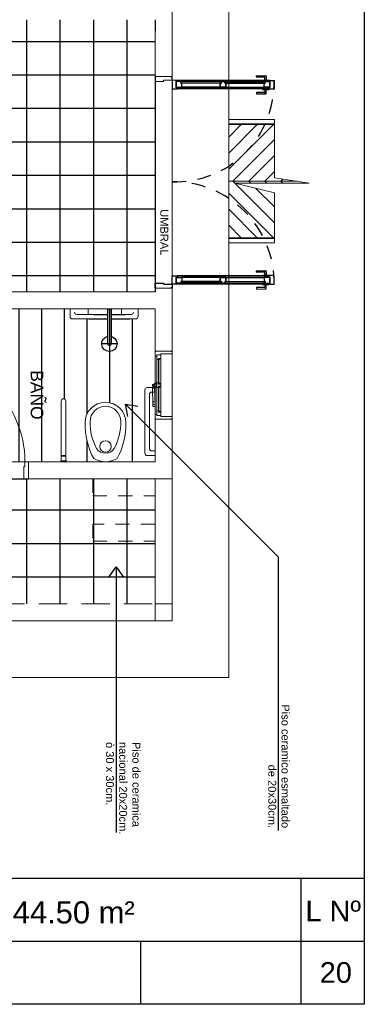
# Model space of a CAD drawing. Header units: millimetres. Extents: x 201 to 840, y 135 to 685.
# Tile 130 of 219: x 428.42 to 431.46, y 185.43 to 194.12. Entities that reach past the tile are written whole.
import ezdxf

# ---------------------------------------------------------------- set-up
doc = ezdxf.new("R2010")
doc.units = ezdxf.units.MM
doc.linetypes.add('HIDDEN', pattern=[0.375, 0.25, -0.125])
doc.linetypes.add('HIDDEN2', pattern=[0.1875, 0.125, -0.0625])
doc.layers.add('001', color=1, linetype='Continuous', lineweight=5)
for name, color, linetype in [('01', 1, 'Continuous'), ('02', 2, 'Continuous'), ('03', 3, 'Continuous'), ('ABERTURAS', 2, 'Continuous'), ('LAMINA', 6, 'Continuous'), ('LLAMADAS', 1, 'Continuous'), ('MAMPOSTERIA', 5, 'Continuous'), ('piso', 1, 'Continuous'), ('TEXTO LAMINA', 2, 'Continuous'), ('TEXTOS VARIOS', 3, 'Continuous')]:
    doc.layers.add(name, color=color, linetype=linetype)
doc.styles.add('ARIAL', font='arial.ttf', dxfattribs={"height": 0.06})
doc.styles.get("Standard").update_dxf_attribs({"font": 'arial.ttf'})
doc.dimstyles.new('05', dxfattribs={"dimscale": 0, "dimtxt": 0.09, "dimasz": 0.05, "dimexe": 0, "dimexo": 0, "dimgap": 0, "dimtad": 0, "dimzin": 0, "dimdsep": 46, "dimtxsty": 'Standard', "dimblk": 'OPEN90', "dimcen": 0.25, "dimclrd": 1, "dimclre": 1, "dimclrt": 3, "dimadec": 0, "dimazin": 0, "dimtfac": 1, "dimtofl": 0, "dimtmove": 2, "dimatfit": 3, "dimldrblk": 'BOXFILLED', "dimfxl": 1, "dimtolj": 1, "dimtzin": 0, "dimarcsym": 0})
picture_1 = doc.add_image_def('image2.png', size_in_pixel=(322, 127))
picture_2 = doc.add_image_def('image4.png', size_in_pixel=(322, 127))

# ---------------------------------------------------------------- blocks, each defined once
blk = doc.blocks.new('B4')
at = {"layer": '02'}
blk.add_lwpolyline([(0.3102966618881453, -0.01499999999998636), (0.3102966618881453, 0.01499999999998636), (0, 0.01499999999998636), (0, -0.01499999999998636)], close=True, dxfattribs=at)
for radius, start, end in [(0.06738261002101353, 192.8623399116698, 167.1376600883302), (0.01499999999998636, 270, 90)]:
    blk.add_arc((0.3102966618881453, 0), radius, start, end, dxfattribs=at)
at = {"layer": 'ABERTURAS', "color": 1}
for p, q in [((0, 0), (0.3776792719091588, 0)), ((0.3102966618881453, -0.06738261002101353), (0.3102966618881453, 0.06738261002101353))]:
    blk.add_line(p, q, dxfattribs=at)
blk = doc.blocks.new('PLANTILLA 1')
at = {"layer": '001'}
h = blk.add_hatch(color=256, dxfattribs=at)
h.paths.add_polyline_path([(0.9792493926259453, -1.455224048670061, -1), (0.9742493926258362, -1.455224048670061, -1)])
h.paths.add_polyline_path([(0.9764196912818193, -1.455224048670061, 1), (0.9770790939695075, -1.455224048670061, 1)], flags=16)
for p, q in [((-0.500000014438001, -9.002724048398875), (-0.500000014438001, 0.5000015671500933)), ((-0.500000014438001, 0.5000015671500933), (5.349998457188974, 0.5000015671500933)), ((0, -0.1499999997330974), (0, 0)), ((0, 0), (0.1499999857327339, 0)), ((0.1499999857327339, 0), (0.1499999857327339, -0.1499999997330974)), ((0.1499999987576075, -2.231104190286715e-10), (1.549999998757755, -2.257820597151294e-10)), ((0, -1.252724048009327), (-1.385683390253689e-08, -0.1499999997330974)), ((-1.385683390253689e-08, -0.1499999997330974), (0.1499999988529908, -0.1500000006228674)), ((0.1499999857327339, -0.1499999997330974), (0, -0.1499999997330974)), ((0.1499999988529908, -0.1500000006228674), (0.1499999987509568, -1.252724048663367)), ((-8.064944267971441e-10, -1.777724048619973), (-8.039933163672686e-10, -1.252724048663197)), ((-8.039933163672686e-10, -1.252724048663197), (1.264999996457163, -1.252724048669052)), ((1.264999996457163, -1.252724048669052), (1.264999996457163, -1.402724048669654)), ((1.264999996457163, -1.252724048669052), (1.264999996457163, -1.402724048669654)), ((1.264999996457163, -1.402724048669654), (0.1499999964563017, -1.402724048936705)), ((0.1499999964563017, -1.402724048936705), (0.1499999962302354, -1.777724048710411)), ((0.219999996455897, -1.457193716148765), (0.1499999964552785, -1.457193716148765)), ((0.9317493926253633, -1.41072404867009), (0.931749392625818, -1.402724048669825)), ((0.9817493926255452, -1.41072404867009), (0.9317493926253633, -1.41072404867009)), ((0.9367493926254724, -1.452724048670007), (0.9367493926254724, -1.41072404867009)), ((0.976749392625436, -1.452724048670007), (0.9367493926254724, -1.452724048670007)), ((0.9367493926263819, -1.937724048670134), (0.9367493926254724, -1.457724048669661)), ((0.9367493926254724, -1.457724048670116), (0.9767493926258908, -1.457724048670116)), ((0.9767493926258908, -1.41072404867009), (0.976749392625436, -1.452724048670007)), ((0.9767493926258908, -1.457724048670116), (0.9767493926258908, -1.937724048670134)), ((0.9817493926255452, -1.41072404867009), (0.9817493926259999, -1.402724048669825)), ((1.264999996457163, -1.402724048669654), (2.249999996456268, -1.402724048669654)), ((0.1799999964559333, -1.497193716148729), (0.1499999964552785, -1.497193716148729)), ((0.1999999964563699, -1.997193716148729), (0.1999999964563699, -1.517193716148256)), ((0.2399999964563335, -2.037193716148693), (0.2399999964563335, -1.477193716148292)), ((0.1499999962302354, -1.777724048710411), (-8.064944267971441e-10, -1.777724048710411)), ((-4.914113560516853e-10, -1.800261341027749), (-4.914113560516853e-10, -1.780261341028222)), ((-4.914113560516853e-10, -1.780261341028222), (0.009999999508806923, -1.780261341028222)), ((0.09999999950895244, -1.800261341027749), (-4.914113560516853e-10, -1.800261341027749)), ((0.09871593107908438, -1.803545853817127), (0.09871593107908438, -1.818535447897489)), ((0.09938668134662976, -1.803545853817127), (0.09871593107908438, -1.803545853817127)), ((0.09871593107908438, -1.818535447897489), (0.09938668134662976, -1.818535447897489)), ((0.09938668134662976, -1.818535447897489), (0.09938668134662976, -1.803545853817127)), ((0.09938668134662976, -1.841040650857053), (0.09938668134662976, -1.811040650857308)), ((0.09938668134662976, -1.811040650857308), (0.1343866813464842, -1.811040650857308)), ((0.09999999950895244, -1.810261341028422), (0.09999999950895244, -1.800261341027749)), ((0.1349999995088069, -1.810261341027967), (0.09999999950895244, -1.810261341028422)), ((0.1343866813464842, -1.811040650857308), (0.1343866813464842, -1.851040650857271)), ((0.1349999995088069, -1.820261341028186), (0.1349999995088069, -1.810261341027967)), ((0.1349999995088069, -2.057724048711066), (0.1349999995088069, -1.820261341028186)), ((0.1499999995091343, -1.820261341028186), (0.1349999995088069, -1.820261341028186)), ((0.1399999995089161, -1.780261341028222), (0.1499999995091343, -1.780261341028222)), ((0.1499999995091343, -1.780261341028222), (0.1499999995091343, -1.820261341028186)), ((0.1499999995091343, -2.067724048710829), (0.1499999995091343, -1.820261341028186)), ((0.1193866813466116, -1.841040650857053), (0.09938668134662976, -1.841040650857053)), ((0.09938668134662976, -2.067724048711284), (0.09938668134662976, -1.841040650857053)), ((0.1148836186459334, -1.842040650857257), (0.1058836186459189, -1.842040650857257)), ((0.1058836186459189, -1.842040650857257), (0.1148836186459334, -1.851040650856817)), ((0.1148836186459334, -1.851040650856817), (0.1148836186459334, -1.842040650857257)), ((0.1153866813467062, -2.06672404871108), (0.1153866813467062, -1.842040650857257)), ((0.1153866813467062, -1.842040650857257), (0.1183866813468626, -1.842040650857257)), ((0.1183866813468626, -1.842040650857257), (0.1183866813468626, -2.06672404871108)), ((0.1193866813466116, -1.851040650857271), (0.1193866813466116, -1.841040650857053)), ((0.1343866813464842, -1.851040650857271), (0.1193866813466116, -1.851040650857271)), ((0.1499999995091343, -1.899399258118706), (0.1546914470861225, -2.062130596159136)), ((0.1508370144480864, -1.894704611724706), (0.150858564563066, -1.895345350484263)), ((0.1636615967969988, -1.889270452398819), (0.1556661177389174, -1.88953936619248)), ((0.1688483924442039, -1.894740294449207), (0.1688268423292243, -1.89409955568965)), ((0.1726812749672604, -2.06152554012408), (0.1699999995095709, -1.899399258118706)), ((0.1193866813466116, -2.067724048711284), (0.09938668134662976, -2.067724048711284)), ((0.09938668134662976, -2.067724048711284), (0.09938668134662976, -2.087724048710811)), ((0.1058836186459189, -2.06672404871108), (0.1148836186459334, -2.05772404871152)), ((0.1148836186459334, -2.06672404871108), (0.1058836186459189, -2.06672404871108)), ((0.1148836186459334, -2.05772404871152), (0.1148836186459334, -2.06672404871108)), ((0.1183866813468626, -2.06672404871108), (0.1153866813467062, -2.06672404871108)), ((0.1343866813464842, -2.057724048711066), (0.1193866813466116, -2.057724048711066)), ((0.1193866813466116, -2.057724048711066), (0.1193866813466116, -2.067724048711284)), ((0.1343866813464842, -2.097724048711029), (0.1343866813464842, -2.057724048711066)), ((0.1343866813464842, -2.057724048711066), (0.1393866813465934, -2.057724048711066)), ((0.1393866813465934, -2.057724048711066), (0.1393866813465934, -2.097724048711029)), ((0.1614234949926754, -2.067724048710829), (0.1393866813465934, -2.067724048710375)), ((0.149999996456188, -2.017193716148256), (0.1799999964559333, -2.017193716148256)), ((0.1539999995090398, -2.047951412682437), (0.1499999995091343, -2.047951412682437)), ((0.1499999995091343, -2.047951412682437), (0.1499999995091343, -2.067724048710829)), ((0.149999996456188, -2.05719371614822), (0.219999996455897, -2.05719371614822)), ((0.1539999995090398, -2.06726472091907), (0.1499999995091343, -2.06726472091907)), ((0.1539999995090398, -2.067724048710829), (0.1539999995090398, -2.047951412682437)), ((0.159856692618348, -2.066959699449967), (0.1612050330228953, -2.066914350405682)), ((0.165999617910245, -2.051744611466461), (0.160700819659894, -2.051922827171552)), ((0.160700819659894, -2.051922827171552), (0.1612050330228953, -2.066914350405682)), ((0.1659063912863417, -2.052837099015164), (0.1609092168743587, -2.053005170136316)), ((0.1609092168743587, -2.053005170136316), (0.1614739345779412, -2.069167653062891)), ((0.1660382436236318, -2.079485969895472), (0.1621074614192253, -2.076460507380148)), ((0.1664218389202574, -2.078987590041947), (0.1624910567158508, -2.075962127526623)), ((0.1664711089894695, -2.068999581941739), (0.1659063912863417, -2.052837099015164)), ((0.1665038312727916, -2.066736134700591), (0.165999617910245, -2.051744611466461)), ((0.1665038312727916, -2.066736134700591), (0.1678521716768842, -2.066690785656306)), ((0.09938668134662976, -2.087724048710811), (0.1193866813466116, -2.087724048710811)), ((0.09938668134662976, -2.314407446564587), (0.09938668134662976, -2.087724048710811)), ((0.1148836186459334, -2.088724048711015), (0.1058836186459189, -2.088724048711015)), ((0.1058836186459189, -2.088724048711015), (0.1148836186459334, -2.097724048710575)), ((0.1148836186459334, -2.097724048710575), (0.1148836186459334, -2.088724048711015)), ((0.1183866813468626, -2.088724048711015), (0.1153866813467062, -2.088724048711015)), ((0.1153866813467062, -2.088724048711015), (0.1153866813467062, -2.313407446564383)), ((0.1183866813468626, -2.313407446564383), (0.1183866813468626, -2.088724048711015)), ((0.1193866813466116, -2.087724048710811), (0.1193866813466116, -2.097724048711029)), ((0.1193866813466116, -2.097724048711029), (0.1343866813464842, -2.097724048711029)), ((0.1393866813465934, -2.097724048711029), (0.1343866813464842, -2.097724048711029)), ((0.1349999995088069, -2.335186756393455), (0.1349999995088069, -2.097724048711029)), ((0.1393866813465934, -2.087724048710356), (0.1642646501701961, -2.087724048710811)), ((0.1499999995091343, -2.088802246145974), (0.1499999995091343, -2.087724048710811)), ((0.1499999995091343, -2.087724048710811), (0.1499999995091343, -2.088802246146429)), ((0.1499999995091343, -2.335186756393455), (0.1499999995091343, -2.091802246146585)), ((0.1499999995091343, -2.091802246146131), (0.1499999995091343, -2.09295141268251)), ((0.1499999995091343, -2.09295141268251), (0.1539999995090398, -2.09295141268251)), ((0.1539999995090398, -2.088802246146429), (0.1539999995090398, -2.087724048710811)), ((0.1539999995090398, -2.09295141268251), (0.1539999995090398, -2.091802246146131)), ((0.09871593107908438, -2.351902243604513), (0.09871593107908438, -2.336912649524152)), ((0.09871593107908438, -2.336912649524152), (0.09938668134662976, -2.336912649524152)), ((0.1193866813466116, -2.314407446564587), (0.09938668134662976, -2.314407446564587)), ((0.09938668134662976, -2.314407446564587), (0.09938668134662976, -2.344407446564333)), ((0.09938668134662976, -2.336912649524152), (0.09938668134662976, -2.351902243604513)), ((0.09938668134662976, -2.344407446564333), (0.1343866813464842, -2.344407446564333)), ((0.1349999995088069, -2.345186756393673), (0.09999999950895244, -2.345186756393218)), ((0.09999999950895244, -2.345186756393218), (0.09999999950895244, -2.355186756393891)), ((0.1058836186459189, -2.313407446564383), (0.1148836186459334, -2.304407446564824)), ((0.1148836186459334, -2.313407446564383), (0.1058836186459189, -2.313407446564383)), ((0.1148836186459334, -2.304407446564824), (0.1148836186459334, -2.313407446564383)), ((0.1153866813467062, -2.313407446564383), (0.1183866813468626, -2.313407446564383)), ((0.1343866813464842, -2.304407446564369), (0.1193866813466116, -2.304407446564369)), ((0.1193866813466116, -2.304407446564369), (0.1193866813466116, -2.314407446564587)), ((0.1343866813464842, -2.344407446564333), (0.1343866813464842, -2.304407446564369)), ((0.1499999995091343, -2.335186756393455), (0.1349999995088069, -2.335186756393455)), ((0.1349999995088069, -2.335186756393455), (0.1349999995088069, -2.345186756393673)), ((0.1499999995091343, -2.375186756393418), (0.1499999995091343, -2.335186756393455)), ((0.09999999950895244, -2.355186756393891), (-4.914113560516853e-10, -2.355186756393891)), ((-4.914113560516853e-10, -2.355186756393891), (-4.914113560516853e-10, -2.375186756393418)), ((-4.914113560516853e-10, -2.375186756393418), (0.009999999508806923, -2.375186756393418)), ((5.637275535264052e-09, -2.935224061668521), (-4.899334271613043e-10, -2.377724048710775)), ((-4.899334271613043e-10, -2.377724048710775), (0.1499999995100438, -2.377724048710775)), ((0.09938668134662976, -2.351902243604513), (0.09871593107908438, -2.351902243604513)), ((0.1399999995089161, -2.375186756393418), (0.1499999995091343, -2.375186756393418)), ((0.1499999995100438, -2.377724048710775), (0.149999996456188, -2.752724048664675)), ((0.5526763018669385, -2.752723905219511), (0.5526763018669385, -2.375044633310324)), ((0.485293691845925, -2.442427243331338), (0.620058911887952, -2.442427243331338)), ((0.5376763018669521, -2.442427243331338), (0.5676763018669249, -2.442427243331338)), ((0.5376763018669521, -2.752723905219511), (0.5376763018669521, -2.442427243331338)), ((0.5676763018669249, -2.442427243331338), (0.5676763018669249, -2.752723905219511)), ((0.2999999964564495, -2.752724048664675), (0.2999999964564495, -2.682724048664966)), ((0.3199999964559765, -2.662724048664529), (0.5376763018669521, -2.662724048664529)), ((0.5676763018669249, -2.662724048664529), (0.8799999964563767, -2.662724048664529)), ((0.8999999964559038, -2.682724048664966), (0.8999999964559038, -2.752724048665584)), ((0.149999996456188, -2.752724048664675), (2.299999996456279, -2.752724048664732)), ((0.3599999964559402, -2.702724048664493), (0.5376763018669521, -2.702724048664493)), ((0.4452749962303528, -2.752724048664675), (0.445274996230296, -2.702724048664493)), ((0.5676763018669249, -2.752723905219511), (0.5376763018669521, -2.752723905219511)), ((0.5676763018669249, -2.702724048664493), (0.8399999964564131, -2.702724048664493)), ((0.7405499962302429, -2.752724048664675), (0.7405499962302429, -2.70272404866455)), ((0.1500000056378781, -2.935224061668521), (5.637275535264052e-09, -2.935224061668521)), ((0.1500000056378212, -2.935224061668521), (5.637275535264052e-09, -2.935224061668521)), ((2.449999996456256, -2.902724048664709), (0.1500000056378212, -2.902724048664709)), ((0.1500000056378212, -2.902724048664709), (0.1500000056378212, -2.935224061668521)), ((-1.244075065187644e-09, -2.967724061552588), (-1.245552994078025e-09, -4.767724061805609)), ((-0.5000000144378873, -3.332724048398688), (-0.903045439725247, -3.332724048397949)), ((-0.5000000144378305, -3.372724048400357), (-0.903045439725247, -3.372724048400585)), ((-0.9028209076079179, -3.377724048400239), (-0.500000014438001, -3.377724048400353)), ((-0.5000000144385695, -3.771302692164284), (-0.8935786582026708, -3.377724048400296)), ((-0.5000000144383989, -3.629881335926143), (-0.7521573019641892, -3.377724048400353)), ((-0.5000000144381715, -3.488459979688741), (-0.610735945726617, -3.377724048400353)), ((-0.5350000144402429, -3.877724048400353), (-0.902820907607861, -3.509903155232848)), ((-0.7397429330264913, -3.814402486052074), (-0.902820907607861, -3.651324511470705)), ((-1.10282090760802, -3.877724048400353), (-0.500000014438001, -3.877724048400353)), ((-0.9592640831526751, -3.877724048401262), (-0.9782293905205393, -3.896689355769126)), ((-0.9592640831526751, -3.877724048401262), (-0.9770976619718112, -3.859890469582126)), ((-0.5350000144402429, -3.877724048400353), (-0.9028209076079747, -4.245544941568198)), ((-0.676421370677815, -3.877724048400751), (-0.9028209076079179, -4.104123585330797)), ((-0.817842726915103, -3.877724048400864), (-0.902820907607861, -3.962702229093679)), ((-0.817842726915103, -3.877724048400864), (-0.8356763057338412, -3.859890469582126)), ((-0.676421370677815, -3.877724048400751), (-0.6942549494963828, -3.859890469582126)), ((-0.5000000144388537, -3.98414540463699), (-0.8935786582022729, -4.377724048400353)), ((-0.500000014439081, -4.125566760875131), (-0.7521573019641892, -4.37772404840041)), ((-0.5000000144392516, -4.266988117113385), (-0.6107359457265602, -4.377724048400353)), ((-0.5000000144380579, -4.382724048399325), (-0.9030454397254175, -4.382724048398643)), ((-0.500000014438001, -4.422724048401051), (-0.9030454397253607, -4.422724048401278)), ((-0.9028209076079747, -4.377724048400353), (-0.5000000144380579, -4.377724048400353)), ((-1.241630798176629e-09, -8.502724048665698), (-1.24168764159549e-09, -4.800224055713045)), ((-1.24168764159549e-09, -4.800224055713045), (0.1499999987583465, -4.800224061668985)), ((5.63636604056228e-09, -4.800224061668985), (0.150000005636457, -4.800224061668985)), ((0.1499999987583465, -4.800224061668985), (0.1499999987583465, -5.302724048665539))]:
    blk.add_line(p, q, dxfattribs=at)
at = {"layer": '001', "linetype": 'HIDDEN'}
for p, q in [((1.549999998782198, 2.670503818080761e-10), (0.1499999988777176, -6.230038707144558e-10)), ((1.549999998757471, -0.1499999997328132), (0.1499999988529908, -0.1500000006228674))]:
    blk.add_line(p, q, dxfattribs=at)
at = {"layer": '001', "ltscale": 0.01}
for p, q in [((1.267499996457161, -1.262724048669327), (1.267499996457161, -1.252724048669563)), ((1.267499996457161, -1.252724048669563), (1.297499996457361, -1.252724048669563)), ((1.297499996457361, -1.252724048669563), (1.307499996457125, -1.252724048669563)), ((1.307499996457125, -1.252724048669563), (1.307499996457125, -1.302724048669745)), ((1.307499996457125, -1.302724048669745), (1.307499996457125, -1.361724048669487)), ((1.307499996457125, -1.361724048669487), (1.297499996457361, -1.361724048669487)), ((1.297499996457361, -1.361724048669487), (1.297499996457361, -1.402724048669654)), ((1.267499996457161, -1.402724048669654), (1.267499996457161, -1.392724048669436)), ((1.297499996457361, -1.402724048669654), (1.267499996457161, -1.402724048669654)), ((0.1499999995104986, -1.777724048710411), (-4.941398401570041e-10, -1.777724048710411)), ((0.1499999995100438, -2.377724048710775), (-4.941398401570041e-10, -2.377724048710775)), ((5.637275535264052e-09, -2.967724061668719), (5.637275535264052e-09, -2.937724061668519)), ((5.637275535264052e-09, -2.937724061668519), (0.01000000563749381, -2.937724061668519)), ((0.140000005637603, -2.937724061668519), (0.1500000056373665, -2.937724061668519)), ((0.1500000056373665, -2.937724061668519), (0.1500000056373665, -2.967724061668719)), ((0.07500000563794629, -2.967724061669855), (5.637275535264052e-09, -2.967724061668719)), ((0.07500000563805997, -2.977724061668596), (0.07500000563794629, -2.967724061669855)), ((0.1000000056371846, -2.977724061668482), (0.07500000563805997, -2.977724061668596)), ((0.1500000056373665, -2.977724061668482), (0.1000000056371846, -2.977724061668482)), ((0.1500000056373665, -2.967724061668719), (0.1500000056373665, -2.977724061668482)), ((0.07500000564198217, -4.767724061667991), (5.63636604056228e-09, -4.767724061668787)), ((5.63636604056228e-09, -4.767724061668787), (5.63636604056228e-09, -4.797724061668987)), ((0.1000000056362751, -4.757724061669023), (0.07500000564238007, -4.757724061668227)), ((0.07500000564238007, -4.757724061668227), (0.07500000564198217, -4.767724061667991)), ((0.150000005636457, -4.757724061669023), (0.1000000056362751, -4.757724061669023)), ((0.150000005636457, -4.767724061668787), (0.150000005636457, -4.757724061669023)), ((0.150000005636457, -4.797724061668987), (0.150000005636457, -4.767724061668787)), ((5.63636604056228e-09, -4.797724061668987), (0.01000000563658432, -4.797724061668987)), ((0.1400000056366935, -4.797724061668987), (0.150000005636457, -4.797724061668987))]:
    blk.add_line(p, q, dxfattribs=at)
at = {"layer": '001', "ltscale": 0.015}
blk.add_line((-4.955040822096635e-10, -2.355186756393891), (-4.914113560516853e-10, -1.800261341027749), dxfattribs=at)
at = {"layer": '001', "ltscale": 0.5}
for p, q in [((-0.9030454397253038, -3.332724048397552), (-0.903045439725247, -3.37272404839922)), ((-0.9028209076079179, -3.372724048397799), (-0.9028209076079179, -3.77426638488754)), ((-0.5000000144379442, -3.332724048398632), (-0.5000000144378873, -3.372724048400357)), ((-0.9028209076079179, -3.77426638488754), (-0.5549195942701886, -3.859890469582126)), ((-0.5549195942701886, -3.859890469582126), (-1.209733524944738, -3.859890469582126)), ((-1.209733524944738, -3.859890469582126), (-0.9028209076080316, -3.908675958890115)), ((-0.902820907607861, -3.908675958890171), (-0.9028209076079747, -4.377724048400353)), ((-0.9030454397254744, -4.382724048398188), (-0.9030454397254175, -4.422724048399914)), ((-0.5000000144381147, -4.382724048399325), (-0.5000000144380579, -4.422724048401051))]:
    blk.add_line(p, q, dxfattribs=at)
at = {"layer": '001', "linetype": 'HIDDEN2'}
for p, q in [((5.636820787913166e-09, -4.767724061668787), (5.636820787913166e-09, -3.867724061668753)), ((0.07500000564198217, -4.767724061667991), (5.636820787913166e-09, -4.767724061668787))]:
    blk.add_line(p, q, dxfattribs=at)
at = {"layer": '001'}
for centre, radius in [((0.976749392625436, -1.455224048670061), 0.002499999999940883), ((0.976749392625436, -1.455224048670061), 0.0003297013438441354), ((0.1599999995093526, -1.899399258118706), 0.009999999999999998), ((0.161087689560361, -1.93173900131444), 0.0025), ((0.1642646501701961, -2.077724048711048), 0.009000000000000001), ((0.1642646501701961, -2.077724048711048), 0.0025), ((0.1519999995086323, -2.09030224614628), 0.0025)]:
    blk.add_circle(centre, radius, dxfattribs=at)
at = {"layer": '001', "ltscale": 0.01}
blk.add_circle((0.5875006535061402, -1.536435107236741), 0.05072785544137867, dxfattribs=at)
blk.add_arc((2.21749999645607, -1.402724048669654), 0.9199999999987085, 177.4457551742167, 270, dxfattribs=at)
at = {"layer": '001'}
for centre, radius, start, end in [((0.219999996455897, -1.477193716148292), 0.01999999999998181, 0, 90), ((1.069697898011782, -1.739129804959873), 0.6622393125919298, 152.1906649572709, 180.6458160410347), ((0.5875006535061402, -1.611780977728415), 0.2090569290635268, 60.30704986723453, 119.69295013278), ((0.1053034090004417, -1.739129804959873), 0.6622393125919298, 359.3541839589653, 27.80933504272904), ((0.1799999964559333, -1.517193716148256), 0.01999999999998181, 0, 90), ((0.9509623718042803, -1.750758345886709), 0.4991704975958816, 152.1906649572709, 180.6458160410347), ((0.5875006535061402, -1.57311792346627), 0.09562499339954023, 90, 144.7144351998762), ((0.5875006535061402, -1.57311792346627), 0.09562499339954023, 35.28556480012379, 90), ((0.2240389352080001, -1.750758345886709), 0.4991704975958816, 359.3541839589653, 27.80933504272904), ((0.5875006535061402, -1.746594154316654), 0.18, 180.0000000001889, 270), ((0.5875006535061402, -1.756384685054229), 0.1356770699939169, 180.0000000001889, 270), ((0.5875006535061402, -1.746594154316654), 0.18, 270, 359.9999999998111), ((0.5875006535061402, -1.756384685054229), 0.1356770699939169, 270, 359.9999999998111), ((0.1558341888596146, -1.894536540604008), 0.005000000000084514, 91.92631605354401, 181.926316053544), ((0.163829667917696, -1.894267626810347), 0.005000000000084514, 1.926316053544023, 91.92631605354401), ((0.1799999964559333, -1.997193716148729), 0.01999999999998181, 270, 0), ((0.956749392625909, -1.937724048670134), 0.01999999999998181, 180, 0), ((0.976419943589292, -1.455211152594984), 0.5028977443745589, 267.6655218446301, 267.7583372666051), ((0.1596886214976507, -2.061962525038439), 0.005000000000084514, 181.926316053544, 271.926316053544), ((0.1642646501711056, -2.077724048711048), 0.009999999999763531, 269.999999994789, 77.46582520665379), ((0.1676841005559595, -2.061693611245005), 0.004999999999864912, 271.9263160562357, 1.926316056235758), ((0.219999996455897, -2.037193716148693), 0.01999999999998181, 270, 0), ((0.5526763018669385, -2.442427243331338), 0.06738261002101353, 282.8623399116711, 257.1376600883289), ((0.5526763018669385, -2.442427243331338), 0.01499999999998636, 0, 180), ((0.3199999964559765, -2.682724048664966), 0.01999999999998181, 90, 180), ((0.8799999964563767, -2.682724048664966), 0.01999999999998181, 0, 90), ((0.3599999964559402, -2.722724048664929), 0.01999999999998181, 90, 180), ((0.8399999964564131, -2.722724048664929), 0.01999999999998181, 0, 90)]:
    blk.add_arc(centre, radius, start, end, dxfattribs=at)
at = {"layer": '01', "color": 1}
for p, q in [((-0.8625729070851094, -2.969386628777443), (-0.03749985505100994, -2.967796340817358)), ((-0.8524380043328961, -3.039367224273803), (-0.04736491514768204, -3.037815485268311)), ((-0.8524283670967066, -3.044367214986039), (-0.04735527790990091, -3.042815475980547)), ((-0.8524283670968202, -4.691080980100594), (-0.04735527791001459, -4.692632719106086)), ((-0.862572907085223, -4.76606156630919), (-0.03749985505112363, -4.767651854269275)), ((-0.8524380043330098, -4.696080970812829), (-0.04736491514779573, -4.697632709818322))]:
    blk.add_line(p, q, dxfattribs=at)
for points in [[(-0.8225334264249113, -2.989831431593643), (-0.4699967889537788, -2.989151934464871), (-0.4699890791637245, -2.993151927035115), (-0.822525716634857, -2.993831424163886)], [(-0.0774602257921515, -2.988395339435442), (-0.429996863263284, -2.989074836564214), (-0.4299891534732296, -2.993074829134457), (-0.07745251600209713, -2.992395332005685)], [(-0.822533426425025, -4.74561676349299), (-0.4699967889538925, -4.746296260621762), (-0.4699890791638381, -4.742296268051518), (-0.8225257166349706, -4.741616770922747)], [(-0.07746022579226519, -4.747052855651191), (-0.4299968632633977, -4.746373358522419), (-0.4299891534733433, -4.742373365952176), (-0.07745251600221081, -4.743052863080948)]]:
    blk.add_lwpolyline(points, dxfattribs=at)
at = {"layer": '02', "color": 1}
for p, q in [((-0.4749206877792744, -3.028639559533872), (-0.8124573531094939, -3.029290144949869)), ((-0.4650170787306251, -2.978620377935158), (-0.8122591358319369, -2.97928967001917)), ((-0.4350171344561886, -2.978562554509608), (-0.08777507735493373, -2.977893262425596)), ((-0.4249207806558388, -3.028543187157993), (-0.08738411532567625, -3.027892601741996)), ((-0.4749206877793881, -4.706808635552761), (-0.8124573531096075, -4.706158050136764)), ((-0.4650170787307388, -4.756827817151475), (-0.8122591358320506, -4.756158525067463)), ((-0.4350171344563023, -4.756885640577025), (-0.08777507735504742, -4.757554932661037)), ((-0.4249207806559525, -4.70690500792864), (-0.08738411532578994, -4.707555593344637))]:
    blk.add_line(p, q, dxfattribs=at)
at = {"layer": '03', "color": 1}
for points in [[(-0.9000355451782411, -2.969458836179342), (-0.8998909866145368, -3.044458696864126), (-0.8524283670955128, -3.044367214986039), (-0.8524476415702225, -3.034367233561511), (-0.8624476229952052, -3.034386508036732), (-0.8625729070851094, -2.969386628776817), (-0.9000355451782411, -2.969458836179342), (-0.9000355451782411, -2.969458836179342)], [(-0.8624572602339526, -3.029386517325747), (-0.8624572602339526, -3.029386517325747), (-0.8124573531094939, -3.029290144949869), (-0.8125248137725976, -2.994290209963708), (-0.8225247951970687, -2.994309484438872), (-0.8225537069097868, -2.979309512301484), (-0.8625536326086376, -2.979386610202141), (-0.8625121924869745, -3.000886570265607), (-0.8625121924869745, -3.000886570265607), (-0.8624572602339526, -3.029386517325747), (-0.8624572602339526, -3.029386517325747)], [(-0.4749206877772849, -3.028639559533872), (-0.4749206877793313, -3.028639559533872), (-0.4249207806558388, -3.028543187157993), (-0.4249882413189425, -2.993543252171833), (-0.4349882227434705, -2.993562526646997), (-0.4350171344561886, -2.978562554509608), (-0.4750170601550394, -2.978639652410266), (-0.4750170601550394, -2.978639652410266), (-0.4750170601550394, -2.978639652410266)], [(-0.4249207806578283, -3.02854318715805), (-0.424920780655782, -3.02854318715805), (-0.4749206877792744, -3.028639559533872), (-0.4749881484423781, -2.993639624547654), (-0.464988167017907, -2.993620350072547), (-0.4650170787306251, -2.978620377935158), (-0.4250171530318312, -2.978543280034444), (-0.4250171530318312, -2.978543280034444), (-0.4250171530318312, -2.978543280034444)], [(-0.474988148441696, -2.993639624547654), (-0.4749206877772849, -3.028639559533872), (-0.4749206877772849, -3.028639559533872)], [(-0.4249882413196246, -2.993543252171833), (-0.4249207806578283, -3.02854318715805), (-0.4249207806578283, -3.02854318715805)], [(-0.03738420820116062, -3.027796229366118), (-0.03738420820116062, -3.027796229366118), (-0.08738411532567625, -3.027892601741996), (-0.08745157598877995, -2.992892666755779), (-0.07745159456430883, -2.992873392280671), (-0.07748050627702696, -2.977873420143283), (-0.037480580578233, -2.977796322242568), (-0.03743914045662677, -2.999296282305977), (-0.03743914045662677, -2.999296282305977), (-0.03738420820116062, -3.027796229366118), (-0.03738420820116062, -3.027796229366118)], [(-3.721695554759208e-05, -2.967724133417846), (0.0001073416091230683, -3.042723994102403), (-0.04735527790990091, -3.042815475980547), (-0.04737455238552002, -3.032815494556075), (-0.03737457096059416, -3.032796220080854), (-0.03749985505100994, -2.967796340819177), (-3.721695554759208e-05, -2.967724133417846), (-3.721695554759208e-05, -2.967724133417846)], [(-0.9000355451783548, -4.765989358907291), (-0.8998909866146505, -4.690989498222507), (-0.8524283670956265, -4.691080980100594), (-0.8524476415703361, -4.701080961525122), (-0.8624476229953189, -4.701061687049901), (-0.862572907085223, -4.766061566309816), (-0.9000355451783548, -4.765989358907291), (-0.9000355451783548, -4.765989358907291)], [(-0.8624572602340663, -4.706061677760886), (-0.8624572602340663, -4.706061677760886), (-0.8124573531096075, -4.706158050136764), (-0.8125248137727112, -4.741157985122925), (-0.8225247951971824, -4.74113871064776), (-0.8225537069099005, -4.756138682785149), (-0.8625536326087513, -4.756061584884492), (-0.8625121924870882, -4.734561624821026), (-0.8625121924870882, -4.734561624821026), (-0.8624572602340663, -4.706061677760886), (-0.8624572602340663, -4.706061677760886)], [(-0.4749206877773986, -4.706808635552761), (-0.474920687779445, -4.706808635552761), (-0.4249207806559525, -4.70690500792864), (-0.4249882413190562, -4.7419049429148), (-0.4349882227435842, -4.741885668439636), (-0.4350171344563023, -4.756885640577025), (-0.4750170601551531, -4.756808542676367), (-0.4750170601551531, -4.756808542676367), (-0.4750170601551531, -4.756808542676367)], [(-0.424920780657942, -4.706905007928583), (-0.4249207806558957, -4.706905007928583), (-0.4749206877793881, -4.706808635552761), (-0.4749881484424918, -4.741808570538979), (-0.4649881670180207, -4.741827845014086), (-0.4650170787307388, -4.756827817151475), (-0.4250171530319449, -4.756904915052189), (-0.4250171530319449, -4.756904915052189), (-0.4250171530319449, -4.756904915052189)], [(-0.474988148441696, -4.751308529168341), (-0.4749206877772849, -4.716308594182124), (-0.4749206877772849, -4.716308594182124)], [(-0.4249882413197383, -4.7419049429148), (-0.424920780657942, -4.706905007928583), (-0.424920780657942, -4.706905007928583)], [(-0.0373842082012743, -4.707651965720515), (-0.0373842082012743, -4.707651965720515), (-0.08738411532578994, -4.707555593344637), (-0.08745157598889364, -4.742555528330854), (-0.07745159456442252, -4.742574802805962), (-0.07748050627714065, -4.75757477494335), (-0.03748058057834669, -4.757651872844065), (-0.03743914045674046, -4.736151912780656), (-0.03743914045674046, -4.736151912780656), (-0.0373842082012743, -4.707651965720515), (-0.0373842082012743, -4.707651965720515)], [(-3.721695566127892e-05, -4.767724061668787), (0.0001073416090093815, -4.69272420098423), (-0.04735527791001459, -4.692632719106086), (-0.04737455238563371, -4.702632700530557), (-0.03737457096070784, -4.702651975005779), (-0.03749985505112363, -4.767651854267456), (-3.721695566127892e-05, -4.767724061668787), (-3.721695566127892e-05, -4.767724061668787)]]:
    blk.add_lwpolyline(points, dxfattribs=at)
for points in [[(-0.8122591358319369, -2.97928967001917), (-0.8122398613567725, -2.989289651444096), (-0.8222398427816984, -2.989308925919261), (-0.8222591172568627, -2.979308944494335)], [(-0.4753116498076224, -2.978640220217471), (-0.4752923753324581, -2.988640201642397), (-0.4652923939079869, -2.988620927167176), (-0.4653116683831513, -2.97862094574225)], [(-0.4247225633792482, -2.978542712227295), (-0.4247032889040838, -2.988542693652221), (-0.4347032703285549, -2.988561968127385), (-0.4347225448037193, -2.978561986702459)], [(-0.08777507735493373, -2.977893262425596), (-0.08775580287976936, -2.987893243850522), (-0.0777558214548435, -2.9878739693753), (-0.07777509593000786, -2.977873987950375)], [(-0.08777507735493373, -2.977893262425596), (-0.08775580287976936, -2.987893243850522), (-0.0777558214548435, -2.9878739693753), (-0.07777509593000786, -2.977873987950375)], [(-0.8122591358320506, -4.756158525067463), (-0.8122398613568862, -4.746158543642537), (-0.8222398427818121, -4.746139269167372), (-0.8222591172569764, -4.756139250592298)], [(-0.4753116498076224, -4.766307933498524), (-0.4752923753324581, -4.756307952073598), (-0.4652923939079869, -4.756327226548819), (-0.4653116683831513, -4.766327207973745)], [(-0.4247225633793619, -4.756905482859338), (-0.4247032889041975, -4.746905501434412), (-0.4347032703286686, -4.746886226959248), (-0.434722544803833, -4.756886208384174)], [(-0.08777507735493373, -4.7670548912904), (-0.08775580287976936, -4.757054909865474), (-0.0777558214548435, -4.757074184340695), (-0.07777509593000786, -4.767074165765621)], [(-0.08777507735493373, -4.7670548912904), (-0.08775580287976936, -4.757054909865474), (-0.0777558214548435, -4.757074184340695), (-0.07777509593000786, -4.767074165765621)]]:
    blk.add_lwpolyline(points, close=True, dxfattribs=at)
at = {"layer": 'ABERTURAS', "color": 1, "ltscale": 0.01}
for p, q in [((5.637275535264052e-09, -2.967724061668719), (5.637275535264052e-09, -2.937724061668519)), ((5.637275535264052e-09, -2.937724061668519), (0.01000000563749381, -2.937724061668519)), ((5.638128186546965e-09, -2.977224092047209), (5.638128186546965e-09, -2.947224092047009)), ((0.140000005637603, -2.937724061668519), (0.1500000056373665, -2.937724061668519)), ((0.1500000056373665, -2.937724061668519), (0.1500000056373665, -2.967724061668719)), ((0.1500000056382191, -2.947224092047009), (0.1500000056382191, -2.977224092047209)), ((0.07500000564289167, -2.967724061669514), (5.637275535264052e-09, -2.967724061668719)), ((0.07500000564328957, -2.977724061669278), (0.07500000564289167, -2.967724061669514)), ((0.1000000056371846, -2.977724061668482), (0.07500000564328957, -2.977724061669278)), ((0.1500000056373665, -2.977724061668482), (0.1000000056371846, -2.977724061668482)), ((0.1500000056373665, -2.967724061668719), (0.1500000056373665, -2.977724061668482)), ((5.637218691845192e-09, -4.777224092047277), (5.637218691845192e-09, -4.807224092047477)), ((5.637275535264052e-09, -4.777224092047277), (5.637275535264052e-09, -4.807224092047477)), ((0.1500000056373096, -4.777224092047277), (0.1500000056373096, -4.767224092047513)), ((0.1500000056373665, -4.777224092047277), (0.1500000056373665, -4.767224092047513)), ((0.1500000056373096, -4.807224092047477), (0.1500000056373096, -4.777224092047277)), ((0.1500000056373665, -4.807224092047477), (0.1500000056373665, -4.777224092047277))]:
    blk.add_line(p, q, dxfattribs=at)
at = {"layer": 'ABERTURAS', "color": 1, "linetype": 'HIDDEN2'}
for points in [[(-0.8183623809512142, -2.966086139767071), (-0.8184101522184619, -2.941301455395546, -0.4142135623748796), (-0.8164140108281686, -2.93929760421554), (-0.7480954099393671, -2.939165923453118, 0.4142135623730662), (-0.7460992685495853, -2.937162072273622), (-0.7461160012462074, -2.928480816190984, 0.414213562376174), (-0.7481198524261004, -2.9264846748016), (-0.8247790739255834, -2.926632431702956, 0.4142135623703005), (-0.831107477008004, -2.932985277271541), (-0.8310436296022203, -2.966110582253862)], [(-0.8182054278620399, -3.047516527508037), (-0.8181576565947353, -3.072301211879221, 0.4142135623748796), (-0.8161538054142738, -3.074297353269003), (-0.7478352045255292, -3.074165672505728, -0.4142135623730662), (-0.7458313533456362, -3.07616181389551), (-0.7458146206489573, -3.084843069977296, -0.414213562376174), (-0.7478107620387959, -3.086846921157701), (-0.8244699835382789, -3.086994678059, -0.4142135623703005), (-0.830822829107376, -3.080666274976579), (-0.8308866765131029, -3.047540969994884)], [(-0.8182054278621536, -4.687931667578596), (-0.818157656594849, -4.663146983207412, -0.4142135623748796), (-0.8161538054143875, -4.66115084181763), (-0.7478352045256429, -4.661282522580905, 0.4142135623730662), (-0.7458313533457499, -4.659286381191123), (-0.745814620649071, -4.650605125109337, 0.414213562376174), (-0.7478107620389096, -4.648601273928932), (-0.8244699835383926, -4.648453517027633, 0.4142135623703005), (-0.8308228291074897, -4.654781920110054), (-0.8308866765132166, -4.687907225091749)], [(-0.8183623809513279, -4.769362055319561), (-0.8184101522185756, -4.794146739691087, 0.4142135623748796), (-0.8164140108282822, -4.796150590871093), (-0.7480954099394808, -4.796282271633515, -0.4142135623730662), (-0.746099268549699, -4.79828612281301), (-0.746116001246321, -4.806967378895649, -0.414213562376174), (-0.748119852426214, -4.808963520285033), (-0.824779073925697, -4.808815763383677, -0.4142135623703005), (-0.8311074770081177, -4.802462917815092), (-0.831043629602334, -4.769337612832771)]]:
    blk.add_lwpolyline(points, format="xyb", dxfattribs=at)
for points in [[(-0.7968206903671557, -2.969259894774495), (-0.7968268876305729, -2.966044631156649), (-0.85257912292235, -2.966152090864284), (-0.8525729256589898, -2.969367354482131)], [(-0.7966761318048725, -3.044259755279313), (-0.7966699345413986, -3.047475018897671), (-0.8524221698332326, -3.04758247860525), (-0.8524283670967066, -3.044367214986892)], [(-0.7966761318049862, -4.69118843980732), (-0.7966699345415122, -4.687973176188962), (-0.8524221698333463, -4.687865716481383), (-0.8524283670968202, -4.691080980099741)], [(-0.7968206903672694, -4.766188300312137), (-0.7968268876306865, -4.769403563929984), (-0.8525791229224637, -4.769296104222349), (-0.8525729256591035, -4.766080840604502)]]:
    blk.add_lwpolyline(points, dxfattribs=at)
for centre, radius, start, end in [((-0.01145182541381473, -2.983847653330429), 0.8887002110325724, 178.8286873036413, 270.7383366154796), ((-0.02697372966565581, -4.745390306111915), 0.8733328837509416, 88.2300824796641, 181.5994760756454)]:
    blk.add_arc(centre, radius, start, end, dxfattribs=at)
at = {"layer": '001', "style": 'ARIAL'}
blk.add_text('BAÑO', height=0.11, rotation=90, dxfattribs=at).set_placement((1.24584353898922, -2.209708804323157))

msp = doc.modelspace()

# ---------------------------------------------------------------- hatches: boundary and pattern name
at = {"layer": 'piso'}
h = msp.add_hatch(dxfattribs=at)
h.set_pattern_fill('_USER', color=256, scale=0.2, angle=90, style=0, pattern_type=0)
h.set_pattern_definition([(90, (429.612693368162, 191.5724637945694), (-0.2, 1.224646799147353e-17), [])])
edge = h.paths.add_edge_path()
edge.add_line((429.612693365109, 191.1549265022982), (429.612693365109, 191.1949265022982))
edge.add_line((429.612693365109, 191.1949265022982), (429.612693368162, 191.5724637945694))
edge.add_line((429.612693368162, 191.5724637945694), (429.4626933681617, 191.5724637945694))
edge.add_line((429.4626933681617, 191.5724637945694), (429.4626933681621, 191.5024637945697))
edge.add_arc((429.4426933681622, 191.5024637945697), 0.01999999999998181, -90, 0, ccw=False)
edge.add_line((429.4426933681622, 191.4824637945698), (429.2250170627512, 191.4824637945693))
edge.add_line((429.2250170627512, 191.4824637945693), (429.2250170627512, 191.3278588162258))
edge.add_arc((429.2100170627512, 191.2621669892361), 0.06738261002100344, -257.13766008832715, 77.1376600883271, ccw=False)
edge.add_line((429.1950170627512, 191.3278588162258), (429.1950170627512, 191.4824636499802))
edge.add_line((429.1950170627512, 191.4824636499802), (429.0300170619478, 191.4824636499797))
edge.add_line((429.0300170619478, 191.4824636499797), (428.8826933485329, 191.4824637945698))
edge.add_arc((428.8826933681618, 191.5024637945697), 0.01999999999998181, 180, 269.999943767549, ccw=False)
edge.add_line((428.8626933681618, 191.5024637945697), (428.8626933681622, 191.5724637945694))
edge.add_line((428.8626933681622, 191.5724637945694), (428.2085601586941, 191.5724637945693))
edge.add_arc((428.2085601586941, 191.5457366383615), 0.02672715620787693, 11.893364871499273, 90, ccw=False)
edge.add_line((428.2347135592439, 191.5512448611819), (428.2771534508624, 191.3497374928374))
edge.add_ellipse((428.029790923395, 191.3497374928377), major_axis=(-0.2473625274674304, 2.406987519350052e-13), ratio=0.9004043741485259, start_angle=6.201616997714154e-11, end_angle=180.000000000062, ccw=False)
edge.add_line((427.7824283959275, 191.3497374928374), (427.8246120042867, 191.5509609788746))
edge.add_arc((427.8508235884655, 191.5457366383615), 0.02672715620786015, 90, 168.727855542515, ccw=False)
edge.add_line((427.8508235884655, 191.5724637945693), (427.4626933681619, 191.5724637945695))
edge.add_line((427.4626933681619, 191.5724637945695), (427.4626933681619, 190.2224637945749))
edge.add_line((427.4626933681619, 190.2224637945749), (427.5126933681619, 190.2224637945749))
edge.add_line((427.5126933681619, 190.2224637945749), (427.5451933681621, 190.2224637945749))
edge.add_line((427.5451933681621, 190.2224637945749), (427.5451933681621, 191.0517681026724))
edge.add_line((427.5451933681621, 191.0517681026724), (427.5419780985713, 191.0517681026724))
edge.add_line((427.5419780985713, 191.0517681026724), (427.5419780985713, 191.0733036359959))
edge.add_line((427.5419780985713, 191.0733036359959), (427.5171933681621, 191.0733036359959))
edge.add_arc((427.5171933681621, 191.0713036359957), 0.00200000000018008, 90, 180)
edge.add_line((427.5151933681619, 191.0713036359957), (427.5151933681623, 191.0009849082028))
edge.add_line((427.5151933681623, 191.0009849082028), (427.5025120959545, 191.0009849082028))
edge.add_line((427.5025120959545, 191.0009849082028), (427.5025120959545, 191.0796442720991))
edge.add_arc((427.5088527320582, 191.0796442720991), 0.006340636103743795, 90, 180, ccw=False)
edge.add_line((427.5088527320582, 191.0859849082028), (427.5419780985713, 191.0859849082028))
edge.add_line((427.5419780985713, 191.0859849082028), (427.5419780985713, 191.1075204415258))
edge.add_line((427.5419780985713, 191.1075204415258), (427.5451933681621, 191.1424637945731))
edge.add_line((427.5451933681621, 191.1424637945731), (427.5751933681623, 191.1424637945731))
edge.add_line((427.5751933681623, 191.1424637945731), (427.5751933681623, 191.1419745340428))
edge.add_arc((427.5451933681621, 190.2224637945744), 0.9199999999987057, 0, 88.1313280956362, ccw=False)
edge.add_line((428.4651933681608, 190.2224637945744), (428.497693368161, 190.2224637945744))
edge.add_line((428.497693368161, 190.2224637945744), (428.7809439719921, 190.2224637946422))
edge.add_line((428.7809439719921, 190.2224637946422), (428.7809439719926, 190.2304637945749))
edge.add_line((428.7809439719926, 190.2304637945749), (428.7859439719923, 190.2304637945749))
edge.add_line((428.7859439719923, 190.2304637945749), (428.7859439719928, 190.2752934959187))
edge.add_arc((428.7859439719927, 190.2749637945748), 0.0003297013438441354, -90, 89.9999999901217, ccw=False)
edge.add_line((428.7859439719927, 190.274634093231), (428.7884007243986, 190.2745007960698))
edge.add_arc((428.7859439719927, 190.2749637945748), 0.002499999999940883, 180, 349.32724181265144, ccw=False)
edge.add_arc((428.7844003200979, 190.2773552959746), 0.002575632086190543, -53.1781192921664, 248.2038047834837, ccw=False)
edge.add_line((428.7859439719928, 190.2752934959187), (428.7859439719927, 190.2724637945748))
edge.add_line((428.7859439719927, 190.2724637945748), (428.8259439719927, 190.2724637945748))
edge.add_line((428.8259439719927, 190.2724637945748), (428.8259439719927, 190.2304637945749))
edge.add_line((428.8259439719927, 190.2304637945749), (428.8309439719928, 190.2304637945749))
edge.add_line((428.8309439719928, 190.2304637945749), (428.8309439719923, 190.2224637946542))
edge.add_line((428.8309439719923, 190.2224637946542), (429.1752010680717, 190.2224637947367))
edge.add_arc((429.175192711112, 190.4315207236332), 0.2090569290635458, 240.3070498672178, 270.00229037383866, ccw=False)
edge.add_arc((429.6573899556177, 190.5588695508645), 0.662239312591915, 179.3541839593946, 207.8093350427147, ccw=False)
edge.add_arc((429.175192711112, 190.5663339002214), 0.1800000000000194, 90, 180.0000000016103, ccw=False)
edge.add_arc((429.175192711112, 190.5663339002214), 0.1800000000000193, 1.6103172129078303e-09, 90, ccw=False)
edge.add_arc((428.6929954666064, 190.5588695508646), 0.6622393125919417, -27.80933504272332, 0.64581604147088, ccw=False)
edge.add_arc((429.175192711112, 190.4315207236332), 0.2090569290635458, 270.0022903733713, 299.6929501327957, ccw=False)
edge.add_line((429.17520106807, 190.2224637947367), (429.6126933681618, 190.2224637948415))
edge.add_line((429.6126933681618, 190.2224637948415), (429.6126933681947, 190.2769334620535))
edge.add_line((429.6126933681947, 190.2769334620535), (429.5426933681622, 190.2769334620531))
edge.add_arc((429.5426933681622, 190.2969334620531), 0.01999999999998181, 180, 270, ccw=False)
edge.add_line((429.5226933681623, 190.2969334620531), (429.5226933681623, 190.8569334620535))
edge.add_arc((429.5426933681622, 190.8569334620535), 0.01999999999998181, 90, 180, ccw=False)
edge.add_line((429.5426933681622, 190.8769334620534), (429.5900837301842, 190.8769334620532))
edge.add_line((429.5900837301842, 190.8769334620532), (429.5900120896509, 190.8812652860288))
edge.add_arc((429.5950092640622, 190.8814333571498), 0.004999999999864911, 91.92631606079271, 181.9263160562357, ccw=False)
edge.add_line((429.5948411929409, 190.8864305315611), (429.5963012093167, 190.8864796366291))
edge.add_line((429.5963012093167, 190.8864796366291), (429.5962584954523, 190.8877021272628))
edge.add_arc((429.598428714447, 190.8974637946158), 0.00999999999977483, 89.99999999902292, 257.46582520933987, ccw=False)
edge.add_line((429.5984287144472, 190.9074637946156), (429.6086933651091, 190.9074637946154))
edge.add_line((429.6086933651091, 190.9074637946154), (429.6086933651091, 190.9126911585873))
edge.add_line((429.6086933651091, 190.9126911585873), (429.612693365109, 190.9126911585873))
edge.add_line((429.612693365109, 190.9126911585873), (429.612693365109, 191.1549265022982))
h.paths.add_polyline_path([(428.8259439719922, 190.757463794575), (428.8259439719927, 190.2774637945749), (428.7859439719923, 190.2774637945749), (428.7859439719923, 190.7574637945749, -1)], flags=16)
h.paths.add_polyline_path([(427.5751933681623, 191.1419745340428), (427.5751933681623, 191.1075204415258), (427.5784086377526, 191.1075204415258), (427.5784086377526, 191.0859849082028), (427.6115340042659, 191.0859849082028, -0.4142135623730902), (427.6178746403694, 191.0796442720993), (427.6178746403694, 191.0009849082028), (427.605193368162, 191.0009849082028), (427.6051933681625, 191.0713036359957, 0.4142135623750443), (427.6031933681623, 191.0733036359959), (427.5784086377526, 191.0733036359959), (427.5784086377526, 191.0517681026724), (427.5751933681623, 190.2224637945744), (428.4651933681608, 190.2224637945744, 0.4046929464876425)], flags=17)
h.paths.add_polyline_path([(428.4809835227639, 191.0634390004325), (428.4809835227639, 190.5599601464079), (428.6849262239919, 190.5599601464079), (428.6849262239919, 191.0634390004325)], flags=24)

# ---------------------------------------------------------------- linework, layer by layer
at = {"ltscale": 0.8}
for p, q in [((429.0300170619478, 191.4824636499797), (429.1950170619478, 191.4824636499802)), ((429.0700170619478, 191.5224636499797), (429.1950170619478, 191.5224636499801)), ((429.2250170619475, 191.5224636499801), (429.350017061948, 191.5224636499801)), ((429.2250170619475, 191.4824636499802), (429.390017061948, 191.4824636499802))]:
    msp.add_line(p, q, dxfattribs=at)
at = {"layer": '001', "linetype": 'HIDDEN', "ltscale": 0.5}
for points in [[(429.6126933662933, 190.0724637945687), (429.0626933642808, 190.0724637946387), (429.0626933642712, 189.9224637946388), (429.6126933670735, 189.9224637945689)], [(429.6126933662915, 189.6724637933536), (429.062693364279, 189.6724637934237), (429.0626933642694, 189.5224637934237), (429.6126933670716, 189.5224637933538)]]:
    msp.add_lwpolyline(points, dxfattribs=at)
at = {"layer": '001'}
msp.add_lwpolyline([(429.4872274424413, 185.4347195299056), (430.899636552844, 185.4347195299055), (430.899636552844, 185.991787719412), (429.4872274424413, 185.9917877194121)], close=True, dxfattribs=at)
at = {"layer": 'LAMINA'}
for p, q in [((431.4585375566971, 199.4823040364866), (431.458537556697, 185.4347195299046)), ((422.9818903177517, 186.5488559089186), (431.458537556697, 186.5488559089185))]:
    msp.add_line(p, q, dxfattribs=at)
at = {"layer": 'LAMINA', "color": 2}
for p, q in [((430.899636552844, 186.5488559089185), (430.899636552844, 185.4347195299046)), ((431.458537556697, 185.4347195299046), (422.9818903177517, 185.4347195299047))]:
    msp.add_line(p, q, dxfattribs=at)
at = {"layer": 'LAMINA', "color": 1}
msp.add_lwpolyline([(422.9818903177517, 185.9917877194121), (431.458537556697, 185.991787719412)], dxfattribs=at)
at = {"layer": 'MAMPOSTERIA'}
msp.add_lwpolyline([(429.6126933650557, 194.1224637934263), (429.6126933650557, 194.0224637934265)], dxfattribs=at)
at = {"layer": 'piso'}
for p, q in [((428.4820272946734, 191.722463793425), (428.4820272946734, 194.1224637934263)), ((428.7773022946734, 191.7224637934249), (428.7773022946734, 194.1224637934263)), ((429.0725772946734, 191.7224637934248), (429.0725772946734, 194.1224637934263)), ((429.3678522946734, 191.7224637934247), (429.3678522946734, 194.1224637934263)), ((425.0626933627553, 193.930939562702), (429.612693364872, 193.930939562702)), ((425.0626933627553, 193.635664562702), (429.6126933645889, 193.635664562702)), ((425.0626933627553, 193.3403895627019), (429.6126933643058, 193.3403895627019)), ((425.0626933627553, 193.045114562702), (429.6126933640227, 193.045114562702)), ((425.0626933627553, 192.749839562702), (429.6126933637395, 192.749839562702)), ((425.0626933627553, 192.454564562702), (429.6126933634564, 192.454564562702)), ((425.0626933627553, 192.159289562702), (429.6126933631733, 192.159289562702)), ((425.0626933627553, 191.864014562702), (429.6126933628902, 191.864014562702)), ((428.4820272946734, 188.969739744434), (428.4820272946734, 190.072463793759)), ((428.7773022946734, 188.9697397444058), (428.7773022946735, 190.0724637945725)), ((429.0725772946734, 188.9697397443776), (429.0725772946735, 190.0724637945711)), ((429.3678522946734, 188.9697397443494), (429.3678522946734, 190.0724637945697)), ((425.062693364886, 189.797089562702), (429.6126933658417, 189.797089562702)), ((425.0626933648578, 189.501814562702), (429.6126933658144, 189.5018145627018)), ((425.0626933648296, 189.206539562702), (429.6126933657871, 189.2065395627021))]:
    msp.add_line(p, q, dxfattribs=at)
at = {"layer": 'piso', "color": 251}
for p, q in [((429.6126933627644, 193.5874637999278), (429.6126933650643, 191.7224637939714)), ((427.5101933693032, 190.072463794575), (428.4976933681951, 190.0724637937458))]:
    msp.add_line(p, q, dxfattribs=at)

# ---------------------------------------------------------------- block references
at = {"ltscale": 0.8, "xscale": -1, "rotation": 90}
msp.add_blockref('B4', (429.2100170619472, 191.5724636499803), dxfattribs=at)
at = {"layer": '03', "rotation": 180}
msp.add_blockref('PLANTILLA 1', (429.7626933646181, 188.8197397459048), dxfattribs=at)

# ---------------------------------------------------------------- texts
at = {"layer": 'LLAMADAS', "color": 2, "ltscale": 0.01, "char_height": 0.07, "width": 4.326649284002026, "rotation": 270, "style": 'ARIAL'}
for s, insert, attachment_point in [('Piso ceramico esmaltado\\Pde 20x30cm. ', (430.7983440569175, 186.9892380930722), 3), ('Piso de ceramica\\Pnacional 20x20cm.\\Pò 30 x 30cm.', (429.4830827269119, 187.7491120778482), 1)]:
    msp.add_mtext(s, dxfattribs=dict(at, insert=insert, attachment_point=attachment_point))
at = {"layer": 'TEXTO LAMINA', "style": 'ARIAL'}
msp.add_text('PROYECTO CJ-2D -  ÁREA: 44.50 m²', height=0.1953091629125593, dxfattribs=at).set_placement((424.7645087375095, 186.1480128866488))
at = {"layer": 'TEXTO LAMINA', "color": 4, "style": 'ARIAL'}
for s, p in [('L Nº', (430.9393351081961, 186.1660146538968)), ('20', (431.0658099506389, 185.6246081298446))]:
    msp.add_text(s, height=0.1824432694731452, dxfattribs=at).set_placement(p)
at = {"layer": 'TEXTOS VARIOS', "ltscale": 0.01, "style": 'ARIAL'}
msp.add_text('UMBRAL', height=0.07, rotation=270, dxfattribs=at).set_placement((429.6594596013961, 192.4498851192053))

# ---------------------------------------------------------------- pictures from other files: only their frames are drawn
image = msp.add_image(picture_1, insert=(429.4872274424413, 185.4347195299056), size_in_units=(1.4124091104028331, 0.5570681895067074), rotation=-7.016709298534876e-14)
image.dxf.flags = 7
at = {"layer": '03'}
image = msp.add_image(picture_2, insert=(429.4872274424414, 185.4347195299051), size_in_units=(1.412409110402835, 0.5570681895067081), rotation=-2.806683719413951e-14, dxfattribs=at)
image.dxf.flags = 7
image = msp.add_image(picture_2, insert=(429.4872274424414, 185.4347195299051), size_in_units=(1.4124091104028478, 0.5570681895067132), rotation=-4.210025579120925e-14, dxfattribs=at)
image.dxf.flags = 7

# ---------------------------------------------------------------- leaders
at = {"layer": 'LLAMADAS'}
for points in [[(429.353427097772, 190.7297906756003), (430.6988478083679, 189.3843699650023), (430.6988478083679, 186.9683582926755)], [(429.2697434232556, 189.2947757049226), (429.2697410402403, 186.9515401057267)]]:
    msp.add_leader(points, dimstyle='05', override={"dimscale": 1, "dimasz": 0.09, "dimldrblk": 'OPEN90'}, dxfattribs=at)

doc.saveas('drawing.dxf')
